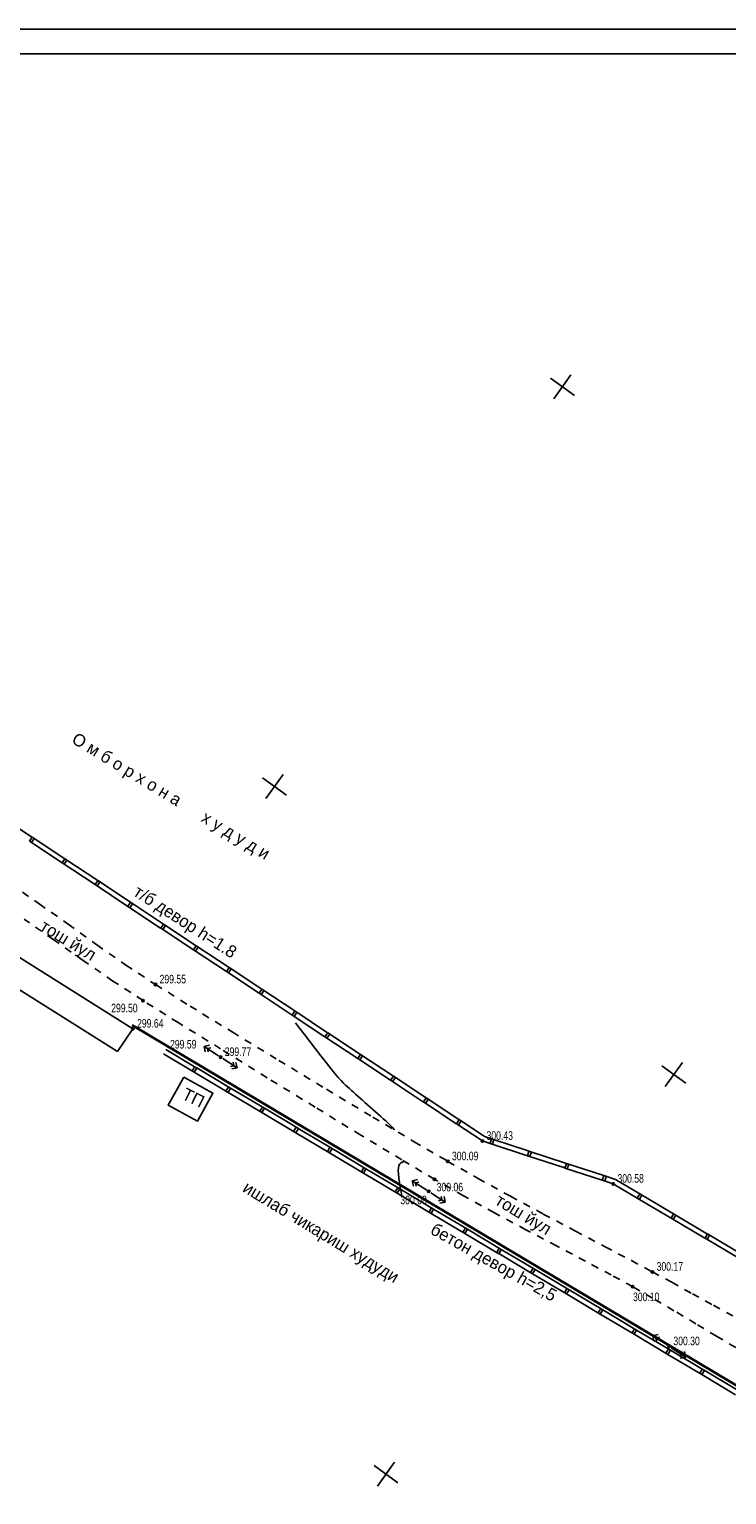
# Model space of a CAD drawing. Extents: x 2931 to 5026, y -2784 to 809.
# Tile 166 of 170: x 4377 to 4519, y 449 to 746. Entities that reach past the tile are written whole.
import ezdxf

# ---------------------------------------------------------------- set-up
doc = ezdxf.new("R2010")
doc.units = 0
doc.header["$MEASUREMENT"] = 0
doc.linetypes.add('CONTI', pattern=[0])
doc.linetypes.add('Д_ТРОТ_ТРУБА', pattern=[3, 1.5, -1.5])
for name, color, linetype in [('(007) Здания', 7, 'Continuous'), ('(025) Дорога', 7, 'Continuous'), ('GOR_BDEFAULT', 212, 'CONTI'), ('PI_OTDEFAULT', 172, 'CONTI'), ('PI_TTDEFAULT', 5, 'CONTI'), ('RAMKA', 250, 'CONTI'), ('SETKR', 2, 'CONTI'), ('SIT_LDEFAULT', 250, 'CONTI')]:
    doc.layers.add(name, color=color, linetype=linetype)
doc.styles.add('P-131', font='txt')
doc.styles.add('SHRFT', font='TXT', dxfattribs={"width": 0.75})
doc.linetypes.add('ИК_Газопровод -------г--------', pattern='A,9,-0.6,["Г",Standard,S=1.2,R=0,X=0,Y=-0.6],-1.2', length=10.8)

# ---------------------------------------------------------------- blocks, each defined once
blk = doc.blocks.new('BL_333')
at = {"color": 0}
for p, q in [((0, -3), (0, 3)), ((-3, 0), (3, 0))]:
    blk.add_line(p, q, dxfattribs=at)

msp = doc.modelspace()

# ---------------------------------------------------------------- linework, layer by layer
at = {"layer": '(007) Здания'}
msp.add_lwpolyline([(4408.24, 533.35), (4414.16, 530.09), (4411.02, 524.37), (4405.09, 527.63)], close=True, dxfattribs=at)
at = {"layer": '(025) Дорога', "linetype": 'Д_ТРОТ_ТРУБА'}
for points in [[(4372.97, 572.57), (4378.89, 568.53), (4384.76, 564.37), (4390.6, 560.18), (4396.5, 556.07), (4402.5, 552.14), (4409.52, 547.76), (4418.08, 542.5), (4427.53, 536.74), (4437.25, 530.87), (4446.63, 525.23), (4455.05, 520.23), (4461.89, 516.23), (4468.04, 512.75), (4474.6, 509.15), (4481.29, 505.54), (4487.81, 502.08), (4493.86, 498.88), (4499.18, 496.08), (4503.47, 493.79), (4507.37, 491.68), (4511.57, 489.36), (4515.86, 487.02), (4519.98, 484.75)], [(4520.37, 478.45), (4516.5, 480.74), (4512.26, 483.28), (4507.84, 485.92), (4503.49, 488.49), (4499.44, 490.8), (4495.08, 493.17), (4489.85, 495.96), (4483.99, 499.06), (4477.75, 502.36), (4471.36, 505.78), (4465.1, 509.23), (4459.19, 512.6), (4452.53, 516.55), (4444.22, 521.57), (4434.91, 527.25), (4425.2, 533.22), (4415.73, 539.07), (4407.12, 544.41), (4399.98, 548.86), (4393.86, 552.85), (4387.82, 557.01), (4381.82, 561.23), (4375.79, 565.4)]]:
    msp.add_lwpolyline(points, dxfattribs=at)
at = {"color": 40, "linetype": 'ИК_Газопровод -------г--------', "lineweight": 30}
msp.add_lwpolyline([(4590.66, 477.13), (4566.98, 487.05), (4533.92, 487.61), (4523.06, 469.25), (4397.77, 543.86)], dxfattribs=at)
at = {"layer": 'GOR_BDEFAULT', "color": 212}
for p, q in [((4430.96, 544.36), (4431.78, 543.28)), ((4431.78, 543.28), (4432.76, 541.99)), ((4432.76, 541.99), (4433.84, 540.58)), ((4433.84, 540.58), (4434.96, 539.12)), ((4434.96, 539.12), (4436.1, 537.66)), ((4436.1, 537.66), (4437.16, 536.29)), ((4437.16, 536.29), (4438.13, 535.08)), ((4438.13, 535.08), (4438.94, 534.09)), ((4438.94, 534.09), (4439.63, 533.29)), ((4439.63, 533.29), (4440.2, 532.65)), ((4440.2, 532.65), (4440.69, 532.13)), ((4440.69, 532.13), (4441.12, 531.71)), ((4441.12, 531.71), (4441.51, 531.34)), ((4441.51, 531.34), (4441.9, 531)), ((4441.9, 531), (4442.29, 530.64)), ((4442.29, 530.64), (4442.71, 530.28)), ((4442.71, 530.28), (4443.14, 529.89)), ((4443.14, 529.89), (4443.59, 529.49)), ((4443.59, 529.49), (4444.06, 529.07)), ((4444.06, 529.07), (4444.54, 528.65)), ((4444.54, 528.65), (4445.04, 528.2)), ((4445.04, 528.2), (4445.57, 527.73)), ((4445.57, 527.73), (4446.1, 527.26)), ((4446.1, 527.26), (4446.65, 526.78)), ((4446.65, 526.78), (4447.2, 526.3)), ((4447.2, 526.3), (4447.74, 525.82)), ((4447.74, 525.82), (4448.27, 525.34)), ((4448.27, 525.34), (4448.78, 524.89)), ((4448.78, 524.89), (4449.28, 524.45)), ((4449.28, 524.45), (4449.74, 524.02)), ((4449.74, 524.02), (4450.19, 523.59)), ((4450.19, 523.59), (4450.59, 523.16)), ((4450.59, 523.16), (4450.96, 522.71)), ((4450.96, 522.71), (4451.02, 522.63)), ((4451.84, 514.93), (4451.81, 514.38)), ((4451.93, 515.34), (4451.84, 514.93)), ((4452.06, 515.63), (4451.93, 515.34)), ((4452.21, 515.82), (4452.06, 515.63)), ((4452.37, 515.93), (4452.21, 515.82)), ((4452.54, 516), (4452.37, 515.93)), ((4452.69, 516.04), (4452.54, 516)), ((4453.03, 516.26), (4452.69, 516.04)), ((4451.81, 514.38), (4451.84, 513.67)), ((4451.84, 513.67), (4451.93, 512.84)), ((4451.93, 512.84), (4452.07, 511.94)), ((4452.07, 511.94), (4452.23, 511.01)), ((4452.23, 511.01), (4452.41, 510.08)), ((4452.41, 510.08), (4452.58, 509.22)), ((4452.58, 509.22), (4452.59, 509.19))]:
    msp.add_line(p, q, dxfattribs=at)
at = {"layer": 'PI_TTDEFAULT', "color": 0}
for centre in [(4402.5, 552.14), (4399.98, 548.86), (4397.91, 543.16), (4415.73, 537.39), (4468.91, 520.37), (4461.89, 516.23), (4459.19, 512.6), (4495.51, 511.66), (4458.02, 510.13), (4503.47, 493.79), (4499.44, 490.8), (4506.87, 478.68)]:
    msp.add_circle(centre, 0.25, dxfattribs=at)
for p in [(4402.5, 552.14), (4399.98, 548.86), (4415.73, 537.39), (4468.91, 520.37), (4461.89, 516.23), (4459.19, 512.6), (4458.02, 510.13), (4495.51, 511.66), (4503.47, 493.79), (4499.44, 490.8), (4506.87, 478.68)]:
    msp.add_point(p, dxfattribs=at)
at = {"layer": 'RAMKA', "color": 250}
for p, q in [((4015.38, 746.07), (4856.38, 746.07)), ((4035.38, 741.07), (4851.38, 741.07))]:
    msp.add_line(p, q, dxfattribs=at)
at = {"layer": 'SIT_LDEFAULT', "color": 250}
for p, q in [((4370.74, 586.48), (4377.41, 582.07)), ((4377.42, 582.07), (4376.87, 581.24)), ((4376.87, 581.24), (4383.54, 576.82)), ((4377.28, 580.96), (4377.84, 581.79)), ((4377.42, 582.07), (4384.09, 577.66)), ((4384.09, 577.66), (4383.54, 576.82)), ((4383.95, 576.55), (4384.51, 577.38)), ((4384.09, 577.66), (4390.76, 573.24)), ((4383.54, 576.82), (4390.21, 572.41)), ((4397.91, 543.16), (4352.32, 571.81)), ((4390.76, 573.24), (4390.21, 572.41)), ((4390.21, 572.41), (4396.88, 568)), ((4390.62, 572.13), (4391.18, 572.97)), ((4390.76, 573.24), (4397.43, 568.83)), ((4397.43, 568.83), (4396.88, 568)), ((4397.29, 567.72), (4397.85, 568.55)), ((4397.43, 568.83), (4404.1, 564.42)), ((4349.44, 567.11), (4394.75, 538.52)), ((4396.88, 568), (4403.55, 563.59)), ((4404.12, 564.42), (4403.56, 563.59)), ((4403.56, 563.59), (4410.23, 559.17)), ((4403.98, 563.31), (4404.53, 564.14)), ((4404.12, 564.42), (4410.79, 560.01)), ((4410.79, 560.01), (4410.23, 559.17)), ((4410.65, 558.9), (4411.2, 559.73)), ((4410.79, 560.01), (4417.45, 555.59)), ((4410.23, 559.17), (4416.9, 554.76)), ((4417.45, 555.59), (4416.9, 554.76)), ((4416.9, 554.76), (4423.57, 550.35)), ((4417.32, 554.48), (4417.87, 555.32)), ((4417.45, 555.59), (4424.12, 551.18)), ((4424.12, 551.18), (4423.57, 550.35)), ((4423.99, 550.07), (4424.54, 550.9)), ((4424.12, 551.18), (4430.79, 546.77)), ((4423.57, 550.35), (4430.24, 545.93)), ((4430.8, 546.78), (4430.24, 545.94)), ((4430.24, 545.94), (4436.91, 541.53)), ((4430.66, 545.66), (4431.22, 546.5)), ((4430.8, 546.78), (4437.47, 542.36)), ((4394.75, 538.52), (4397.91, 543.16)), ((4437.48, 542.36), (4436.92, 541.52)), ((4436.92, 541.52), (4443.59, 537.11)), ((4437.34, 541.25), (4437.89, 542.08)), ((4437.48, 542.36), (4444.15, 537.94)), ((4410.89, 535.18), (4404.61, 538.92)), ((4413.47, 539.8), (4412.36, 539.55)), ((4415.3, 537.66), (4412.36, 539.55)), ((4412.36, 539.55), (4412.6, 538.45)), ((4413.04, 539.12), (4413.73, 539.28)), ((4413.18, 538.44), (4413.04, 539.12)), ((4410.38, 534.32), (4404.1, 538.06)), ((4416.15, 537.12), (4419.08, 535.23)), ((4418.42, 535.66), (4417.72, 535.51)), ((4418.27, 536.35), (4418.42, 535.66)), ((4419.08, 535.23), (4418.85, 536.33)), ((4444.15, 537.94), (4443.59, 537.11)), ((4443.59, 537.11), (4450.26, 532.7)), ((4444.01, 536.83), (4444.56, 537.66)), ((4444.15, 537.94), (4450.82, 533.53)), ((4410.46, 535.43), (4409.95, 534.58)), ((4417.25, 530.23), (4410.37, 534.33)), ((4410.38, 534.32), (4410.89, 535.18)), ((4417.76, 531.09), (4410.89, 535.19)), ((4417.98, 534.99), (4419.08, 535.23)), ((4450.82, 533.53), (4450.26, 532.7)), ((4450.26, 532.7), (4456.93, 528.28)), ((4450.68, 532.42), (4451.23, 533.25)), ((4450.82, 533.53), (4457.49, 529.12)), ((4417.33, 531.35), (4416.82, 530.49)), ((4417.25, 530.23), (4417.76, 531.09)), ((4424.12, 526.14), (4417.25, 530.23)), ((4424.64, 527), (4417.76, 531.09)), ((4424.21, 527.25), (4423.7, 526.4)), ((4424.12, 526.14), (4424.64, 527)), ((4431.52, 522.91), (4424.64, 527)), ((4457.49, 529.12), (4456.94, 528.29)), ((4456.94, 528.29), (4463.61, 523.88)), ((4457.35, 528.01), (4457.91, 528.85)), ((4457.49, 529.12), (4464.16, 524.71)), ((4431, 522.04), (4424.12, 526.14)), ((4464.17, 524.71), (4463.62, 523.87)), ((4463.62, 523.87), (4468.91, 520.37)), ((4464.03, 523.59), (4464.59, 524.43)), ((4464.17, 524.71), (4469.35, 521.28)), ((4431.08, 523.16), (4430.57, 522.3)), ((4437.87, 517.96), (4430.99, 522.05)), ((4431, 522.04), (4431.52, 522.91)), ((4438.39, 518.82), (4431.51, 522.91)), ((4469.35, 521.29), (4470.79, 520.81)), ((4470.78, 520.81), (4470.47, 519.85)), ((4470.78, 520.81), (4478.39, 518.32)), ((4470.95, 519.69), (4471.26, 520.65)), ((4437.95, 519.07), (4437.44, 518.22)), ((4437.87, 517.96), (4438.39, 518.82)), ((4444.75, 513.86), (4437.87, 517.96)), ((4445.26, 514.72), (4438.39, 518.82)), ((4468.92, 520.38), (4470.47, 519.87)), ((4470.47, 519.85), (4478.08, 517.37)), ((4478.38, 518.32), (4478.08, 517.37)), ((4478.38, 518.32), (4485.99, 515.83)), ((4478.55, 517.21), (4478.87, 518.17)), ((4444.83, 514.98), (4444.32, 514.12)), ((4444.75, 513.86), (4445.26, 514.72)), ((4452.14, 510.63), (4445.26, 514.72)), ((4478.08, 517.37), (4485.68, 514.89)), ((4485.99, 515.83), (4485.68, 514.87)), ((4485.68, 514.87), (4493.28, 512.39)), ((4485.99, 515.83), (4493.6, 513.34)), ((4486.16, 514.71), (4486.47, 515.67)), ((4451.62, 509.77), (4444.75, 513.86)), ((4455.76, 512.53), (4454.66, 512.3)), ((4457.6, 510.4), (4454.66, 512.3)), ((4454.66, 512.3), (4454.89, 511.19)), ((4455.32, 511.86), (4456.02, 512.01)), ((4455.48, 511.17), (4455.32, 511.86)), ((4493.59, 513.34), (4493.28, 512.39)), ((4493.28, 512.39), (4495.51, 511.66)), ((4493.59, 513.34), (4495.93, 512.57)), ((4493.76, 512.23), (4494.07, 513.19)), ((4495.93, 512.58), (4500.88, 509.64)), ((4451.71, 510.88), (4451.2, 510.03)), ((4451.62, 509.77), (4452.14, 510.63)), ((4458.49, 505.68), (4451.62, 509.77)), ((4459.01, 506.54), (4452.13, 510.63)), ((4458.44, 509.86), (4461.38, 507.97)), ((4460.56, 509.08), (4460.7, 508.4)), ((4461.38, 507.97), (4461.14, 509.07)), ((4495.51, 511.66), (4500.37, 508.79)), ((4500.89, 509.64), (4500.38, 508.78)), ((4500.38, 508.78), (4507.26, 504.71)), ((4500.81, 508.53), (4501.31, 509.39)), ((4500.89, 509.64), (4507.77, 505.56)), ((4458.57, 506.79), (4458.07, 505.94)), ((4458.49, 505.68), (4459.01, 506.54)), ((4465.89, 502.45), (4459.01, 506.54)), ((4460.7, 508.4), (4460.01, 508.25)), ((4460.27, 507.72), (4461.38, 507.97)), ((4465.37, 501.58), (4458.49, 505.68)), ((4507.77, 505.56), (4507.25, 504.7)), ((4507.25, 504.7), (4514.13, 500.63)), ((4507.69, 504.45), (4508.19, 505.31)), ((4507.77, 505.56), (4514.64, 501.48)), ((4465.45, 502.7), (4464.94, 501.85)), ((4465.37, 501.58), (4465.89, 502.45)), ((4472.25, 497.49), (4465.37, 501.58)), ((4472.76, 498.35), (4465.89, 502.45)), ((4514.66, 501.49), (4514.14, 500.62)), ((4514.14, 500.62), (4521.02, 496.55)), ((4514.57, 500.37), (4515.08, 501.23)), ((4514.66, 501.49), (4521.53, 497.41)), ((4472.33, 498.61), (4471.82, 497.75)), ((4479.12, 493.4), (4472.24, 497.5)), ((4472.25, 497.49), (4472.76, 498.35)), ((4479.63, 494.26), (4472.75, 498.36)), ((4479.2, 494.52), (4478.69, 493.66)), ((4479.12, 493.4), (4479.63, 494.26)), ((4486.51, 490.17), (4479.63, 494.26)), ((4485.99, 489.31), (4479.12, 493.4)), ((4486.07, 490.42), (4485.57, 489.57)), ((4485.99, 489.31), (4486.51, 490.17)), ((4492.87, 485.21), (4485.99, 489.31)), ((4493.39, 486.08), (4486.51, 490.17)), ((4492.95, 486.33), (4492.44, 485.48)), ((4499.74, 481.13), (4492.86, 485.22)), ((4492.87, 485.21), (4493.39, 486.08)), ((4500.25, 481.99), (4493.38, 486.08)), ((4499.82, 482.24), (4499.31, 481.39)), ((4499.74, 481.13), (4500.25, 481.99)), ((4507.13, 477.89), (4500.25, 481.99)), ((4506.62, 477.03), (4499.74, 481.13)), ((4504.61, 481.08), (4503.51, 480.84)), ((4506.45, 478.95), (4503.51, 480.84)), ((4503.51, 480.84), (4503.75, 479.73)), ((4504.18, 480.41), (4504.88, 480.56)), ((4504.33, 479.72), (4504.18, 480.41)), ((4506.7, 478.15), (4506.19, 477.29)), ((4506.62, 477.03), (4507.13, 477.89)), ((4513.49, 472.94), (4506.62, 477.03)), ((4514.01, 473.8), (4507.13, 477.89)), ((4507.29, 478.4), (4510.22, 476.49)), ((4509.55, 476.92), (4508.85, 476.78)), ((4509.12, 476.25), (4510.22, 476.49)), ((4509.4, 477.62), (4509.55, 476.92)), ((4510.22, 476.49), (4509.99, 477.6)), ((4513.57, 474.05), (4513.06, 473.2)), ((4513.49, 472.94), (4514.01, 473.8)), ((4520.88, 469.71), (4514, 473.81)), ((4520.36, 468.85), (4513.48, 472.94))]:
    msp.add_line(p, q, dxfattribs=at)

# ---------------------------------------------------------------- block references
at = {"layer": 'SETKR', "color": 92, "rotation": 324.2135499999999}
for p in [(4485.16, 673.46), (4426.68, 592.34), (4507.8, 533.87), (4449.33, 452.75)]:
    msp.add_blockref('BL_333', p, dxfattribs=at)

# ---------------------------------------------------------------- texts
at = {"layer": '(007) Здания', "style": 'P-131'}
for s, rotation, p in [('О м б о р х о н а      х у д у д и', 328.7772, (4385.27, 601.32, -416.96)), ('т/б девор h=1.8', 327.1826, (4397.8, 570.35)), ('тош йул', 328.7772, (4378.8, 563.31)), ('ТП', 333.6556, (4407.65, 529.02, -416.96)), ('ишлаб чикариш худуди', 328.7772, (4420, 510.22)), ('тош йул', 328.7772, (4471.28, 507.65)), ('бетон девор h=2,5', 330.7339, (4458.12, 501.68))]:
    msp.add_text(s, height=2.5, rotation=rotation, dxfattribs=at).set_placement(p)
at = {"layer": 'PI_OTDEFAULT', "color": 0, "style": 'SHRFT', "width": 0.75}
for s, p in [('299.55', (4403.33, 552.36)), ('299.50', (4393.5, 546.49)), ('299.64', (4398.75, 543.38)), ('299.59', (4405.45, 539.14)), ('299.77', (4416.57, 537.62)), ('300.43', (4469.75, 520.6)), ('300.09', (4462.73, 516.45)), ('300.06', (4459.62, 510.14)), ('300.58', (4496.35, 511.89)), ('300.08', (4452.25, 507.52)), ('300.17', (4504.31, 494.02)), ('300.10', (4499.51, 487.85)), ('300.30', (4507.71, 478.9))]:
    msp.add_text(s, height=1.75, dxfattribs=at).set_placement(p)

doc.saveas('drawing.dxf')
